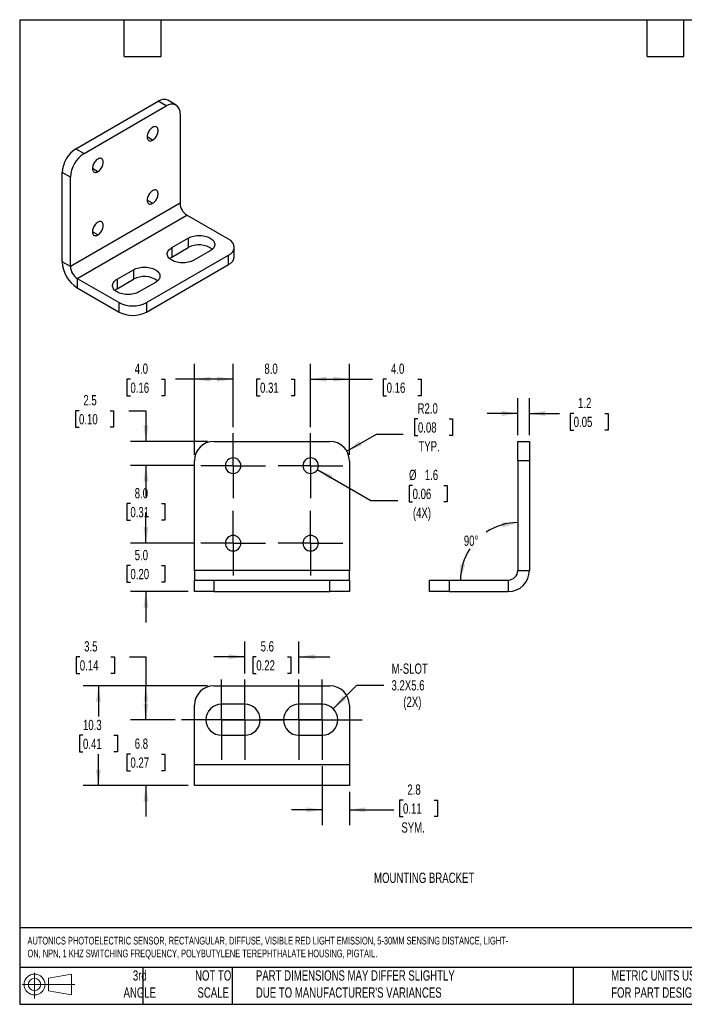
# Model space of a CAD drawing. Header units: millimetres. Extents: x 3 to 137, y 3 to 105.
# Tile 1 of 5: x 3 to 72, y 3 to 105. Entities that reach past the tile are written whole.
import ezdxf

# ---------------------------------------------------------------- set-up
doc = ezdxf.new("R2010")
doc.units = ezdxf.units.MM
doc.header["$LTSCALE"] = 0.5
doc.linetypes.add('CENTERX2', pattern=[20.32, 12.7, -2.54, 2.54, -2.54])
doc.layers.add('CENTER', color=40, linetype='CENTERX2')
doc.layers.add('DIMENSIONS', color=140, linetype='Continuous', lineweight=25)
doc.layers.add('TEXT', color=140, linetype='Continuous', lineweight=25)
doc.styles.add('SLDTEXTSTYLE0', font='TXT', dxfattribs={"width": 0.7})
doc.dimstyles.new('SLDDIMSTYLE0', dxfattribs={"dimtxt": 1.079004, "dimasz": 1.651, "dimexe": 0, "dimexo": 0.0625, "dimgap": 0.269751, "dimtad": 0, "dimtih": 1, "dimtoh": 1, "dimrnd": 1e-09, "dimzin": 12, "dimdsep": 46, "dimtxsty": 'SLDTEXTSTYLE0', "dimsah": 1, "dimcen": 0.09, "dimadec": 0, "dimazin": 3, "dimtfac": 1, "dimtmove": 0, "dimatfit": 0, "dimfxl": 0, "dimfrac": 2, "dimtolj": 1, "dimtzin": 12, "dimarcsym": 0})
doc.dimstyles.new('SLDDIMSTYLE1', dxfattribs={"dimtxt": 1.079004, "dimasz": 1.651, "dimexe": 0, "dimexo": 0.0625, "dimgap": 0.269751, "dimtad": 0, "dimtih": 1, "dimtoh": 1, "dimrnd": 1e-09, "dimzin": 12, "dimdsep": 46, "dimtxsty": 'SLDTEXTSTYLE0', "dimsah": 1, "dimcen": 0.09, "dimadec": 0, "dimazin": 3, "dimtfac": 1, "dimtofl": 0, "dimtmove": 0, "dimatfit": 3, "dimfxl": 0, "dimfrac": 2, "dimtolj": 1, "dimtzin": 12, "dimarcsym": 0})
doc.dimstyles.new('SLDDIMSTYLE2', dxfattribs={"dimtxt": 1.079004, "dimasz": 1.651, "dimexe": 0, "dimexo": 0.0625, "dimgap": 0.269751, "dimtad": 0, "dimtih": 1, "dimtoh": 1, "dimrnd": 1e-09, "dimzin": 4, "dimdsep": 46, "dimtxsty": 'SLDTEXTSTYLE0', "dimsah": 1, "dimcen": 0.09, "dimadec": 0, "dimazin": 1, "dimtfac": 1, "dimtofl": 0, "dimtmove": 0, "dimatfit": 3, "dimfxl": 0, "dimfrac": 2, "dimtolj": 1, "dimtzin": 12, "dimarcsym": 0})
doc.dimstyles.new('SLDDIMSTYLE3', dxfattribs={"dimtxt": 1.079004, "dimasz": 1.651, "dimexe": 0, "dimexo": 0.0625, "dimgap": 0.269751, "dimtad": 0, "dimtih": 1, "dimtoh": 1, "dimrnd": 1e-09, "dimzin": 12, "dimdsep": 46, "dimtxsty": 'SLDTEXTSTYLE0', "dimsah": 1, "dimcen": 0, "dimadec": 0, "dimazin": 3, "dimtfac": 1, "dimtofl": 0, "dimtmove": 0, "dimatfit": 3, "dimfxl": 0, "dimfrac": 2, "dimtolj": 1, "dimtzin": 12, "dimarcsym": 0})
doc.dimstyles.new('SLDDIMSTYLE4', dxfattribs={"dimtxt": 1.079004, "dimasz": 1.651, "dimexe": 0, "dimexo": 0.0625, "dimgap": 0.269751, "dimtad": 0, "dimtih": 1, "dimtoh": 1, "dimrnd": 1e-09, "dimzin": 4, "dimdsep": 46, "dimtxsty": 'SLDTEXTSTYLE0', "dimsah": 1, "dimcen": 0.09, "dimadec": 0, "dimazin": 1, "dimtfac": 1, "dimtmove": 0, "dimatfit": 0, "dimfxl": 0, "dimfrac": 2, "dimtolj": 1, "dimtzin": 12, "dimarcsym": 0})
doc.dimstyles.new('SLDDIMSTYLE6', dxfattribs={"dimtxt": 1.079004, "dimasz": 1.651, "dimexe": 0, "dimexo": 0.0625, "dimgap": 0.269751, "dimtad": 0, "dimtih": 1, "dimtoh": 1, "dimrnd": 1e-09, "dimzin": 12, "dimdsep": 46, "dimtxsty": 'SLDTEXTSTYLE0', "dimsah": 1, "dimcen": 0, "dimadec": 0, "dimazin": 3, "dimtfac": 1, "dimtofl": 0, "dimtmove": 0, "dimatfit": 3, "dimfxl": 0, "dimfrac": 2, "dimtolj": 1, "dimtzin": 12, "dimarcsym": 0})
doc.dimstyles.new('SLDDIMSTYLE8', dxfattribs={"dimtxt": 1.079004, "dimasz": 1.651, "dimexe": 0, "dimexo": 0.0625, "dimgap": 0.269751, "dimtad": 0, "dimtih": 1, "dimtoh": 1, "dimrnd": 1e-09, "dimzin": 4, "dimdsep": 46, "dimtxsty": 'SLDTEXTSTYLE0', "dimsah": 1, "dimcen": 0, "dimadec": 0, "dimazin": 1, "dimtfac": 1, "dimtofl": 0, "dimtmove": 0, "dimatfit": 3, "dimfxl": 0, "dimfrac": 2, "dimtolj": 1, "dimtzin": 12, "dimarcsym": 0})
doc.dimstyles.new('SLDDIMSTYLE9', dxfattribs={"dimtxt": 1.079004, "dimasz": 1.651, "dimexe": 0, "dimexo": 0.0625, "dimgap": 0.269751, "dimtad": 0, "dimtih": 1, "dimtoh": 1, "dimdec": 4, "dimlfac": 0.5, "dimzin": 12, "dimdsep": 46, "dimtxsty": 'SLDTEXTSTYLE0', "dimsah": 1, "dimcen": 0.09, "dimadec": 0, "dimazin": 3, "dimtfac": 1, "dimtdec": 0, "dimtofl": 0, "dimtmove": 0, "dimatfit": 3, "dimfxl": 0, "dimfrac": 2, "dimtolj": 1, "dimtzin": 12, "dimarcsym": 0})

# ---------------------------------------------------------------- blocks, each defined once
blk = doc.blocks.new('Block11')
at = {"color": 7, "linetype": 'Continuous', "lineweight": 18}
for p, q in [((1.29, 2.66), (1.29, 0)), ((2.74, 2.08), (5.09, 2.52)), ((2.74, 0.8), (2.74, 2.08)), ((5.09, 2.52), (5.09, 0.37)), ((0, 1.44), (5.44, 1.44)), ((2.74, 0.8), (5.09, 0.37))]:
    blk.add_line(p, q, dxfattribs=at)
for radius in [1.08, 0.643]:
    blk.add_circle((1.29, 1.44), radius, dxfattribs=at)
blk = doc.blocks.new('Block12')
at = {"color": 7, "linetype": 'Continuous'}
blk.add_blockref('Block11', (0, 0), dxfattribs=at)
blk = doc.blocks.new('_D_14')
at = {"layer": 'DIMENSIONS'}
for p, q in [((16.21, 32.54), (16.21, 35.71)), ((19.23, 32.54), (14.62, 32.54)), ((14.61, 29), (14.24, 29)), ((14.24, 29), (14.24, 27.28)), ((17.81, 29), (18.17, 29)), ((18.17, 29), (18.17, 27.28)), ((14.24, 27.28), (14.61, 27.28)), ((18.17, 27.28), (17.81, 27.28)), ((20.57, 25.74), (14.62, 25.74)), ((16.21, 25.74), (16.21, 22.56))]:
    blk.add_line(p, q, dxfattribs=at)
for points in [[(16.21, 32.54), (16.46, 34.19), (15.95, 34.19)], [(16.21, 25.74), (15.95, 24.09), (16.46, 24.09)]]:
    blk.add_solid(points, dxfattribs=at)
at = {"layer": 'DIMENSIONS', "char_height": 1.058, "attachment_point": 1, "style": 'SLDTEXTSTYLE0'}
for s, insert in [('6.8', (15.05, 30.6)), ('0.27', (14.61, 28.65))]:
    blk.add_mtext(s, dxfattribs=dict(at, insert=insert))
blk = doc.blocks.new('_D_15')
at = {"layer": 'DIMENSIONS'}
for p, q in [((9.38, 39.03), (9.02, 39.03)), ((9.02, 39.03), (9.02, 37.32)), ((12.59, 39.03), (12.95, 39.03)), ((12.95, 39.03), (12.95, 37.32)), ((14.52, 39.03), (16.21, 39.03)), ((16.21, 39.03), (16.21, 36.04)), ((9.02, 37.32), (9.38, 37.32)), ((12.95, 37.32), (12.59, 37.32)), ((22.57, 36.04), (14.62, 36.04)), ((16.21, 32.54), (16.21, 36.04)), ((19.23, 32.54), (14.62, 32.54))]:
    blk.add_line(p, q, dxfattribs=at)
for points in [[(16.21, 36.04), (15.95, 34.39), (16.46, 34.39)], [(16.21, 32.54), (16.46, 34.19), (15.95, 34.19)]]:
    blk.add_solid(points, dxfattribs=at)
at = {"layer": 'DIMENSIONS', "char_height": 1.058, "attachment_point": 1, "style": 'SLDTEXTSTYLE0'}
for s, insert in [('3.5', (9.83, 40.64)), ('0.14', (9.38, 38.68))]:
    blk.add_mtext(s, dxfattribs=dict(at, insert=insert))
blk = doc.blocks.new('_D_16')
at = {"layer": 'DIMENSIONS'}
for p, q in [((26.41, 37.31), (26.41, 40.62)), ((32.01, 37.31), (32.01, 40.62)), ((26.41, 39.03), (23.23, 39.03)), ((27.6, 39.03), (27.24, 39.03)), ((27.24, 39.03), (27.24, 37.32)), ((30.81, 39.03), (31.17, 39.03)), ((31.17, 39.03), (31.17, 37.32)), ((32.01, 39.03), (35.18, 39.03)), ((27.24, 37.32), (27.6, 37.32)), ((31.17, 37.32), (30.81, 37.32))]:
    blk.add_line(p, q, dxfattribs=at)
for points in [[(26.41, 39.03), (24.76, 39.29), (24.76, 38.78)], [(32.01, 39.03), (33.66, 38.78), (33.66, 39.29)]]:
    blk.add_solid(points, dxfattribs=at)
at = {"layer": 'DIMENSIONS', "char_height": 1.058, "attachment_point": 1, "style": 'SLDTEXTSTYLE0'}
for s, insert in [('5.6', (28.05, 40.64)), ('0.22', (27.6, 38.68))]:
    blk.add_mtext(s, dxfattribs=dict(at, insert=insert))
blk = doc.blocks.new('_D_17')
at = {"layer": 'DIMENSIONS'}
for p, q in [((22.57, 36.04), (9.72, 36.04)), ((11.31, 36.04), (11.31, 32.88)), ((9.71, 30.93), (9.34, 30.93)), ((9.34, 30.93), (9.34, 29.21)), ((12.91, 30.93), (13.27, 30.93)), ((13.27, 30.93), (13.27, 29.21)), ((9.34, 29.21), (9.71, 29.21)), ((11.31, 25.74), (11.31, 28.97)), ((13.27, 29.21), (12.91, 29.21)), ((20.57, 25.74), (9.72, 25.74))]:
    blk.add_line(p, q, dxfattribs=at)
for points in [[(11.31, 36.04), (11.05, 34.39), (11.56, 34.39)], [(11.31, 25.74), (11.56, 27.39), (11.05, 27.39)]]:
    blk.add_solid(points, dxfattribs=at)
at = {"layer": 'DIMENSIONS', "char_height": 1.058, "attachment_point": 1, "style": 'SLDTEXTSTYLE0'}
for s, insert in [('10.3', (9.71, 32.53)), ('0.41', (9.71, 30.58))]:
    blk.add_mtext(s, dxfattribs=dict(at, insert=insert))
blk = doc.blocks.new('_D_18')
at = {"layer": 'DIMENSIONS'}
for p, q in [((35.54, 33.67), (37.99, 36.12)), ((37.99, 36.12), (40.77, 36.12))]:
    blk.add_line(p, q, dxfattribs=at)
blk.add_solid([(35.54, 33.67), (36.89, 34.66), (36.53, 35.02)], dxfattribs=at)
at = {"layer": 'DIMENSIONS', "char_height": 1.058, "attachment_point": 1, "style": 'SLDTEXTSTYLE0'}
for s, insert in [('M-SLOT', (41.57, 38.34)), ('3.2X5.6', (41.56, 36.62)), ('(2X)', (42.78, 34.91))]:
    blk.add_mtext(s, dxfattribs=dict(at, insert=insert))
blk = doc.blocks.new('_D_19')
at = {"layer": 'DIMENSIONS'}
for p, q in [((34.41, 27.76), (34.41, 21.66)), ((37.21, 25.1), (37.21, 21.66)), ((42.75, 24.25), (42.39, 24.25)), ((42.39, 24.25), (42.39, 22.54)), ((45.96, 24.25), (46.32, 24.25)), ((46.32, 24.25), (46.32, 22.54)), ((34.41, 23.24), (31.23, 23.24)), ((37.21, 23.24), (41.79, 23.24)), ((42.39, 22.54), (42.75, 22.54)), ((46.32, 22.54), (45.96, 22.54))]:
    blk.add_line(p, q, dxfattribs=at)
for points in [[(34.41, 23.24), (32.76, 23.5), (32.76, 22.99)], [(37.21, 23.24), (38.86, 22.99), (38.86, 23.5)]]:
    blk.add_solid(points, dxfattribs=at)
at = {"layer": 'DIMENSIONS', "char_height": 1.058, "attachment_point": 1, "style": 'SLDTEXTSTYLE0'}
for s, insert in [('2.8', (43.2, 25.86)), ('0.11', (42.75, 23.9)), ('SYM.', (42.58, 21.95))]:
    blk.add_mtext(s, dxfattribs=dict(at, insert=insert))
blk = doc.blocks.new('SW_CENTERMARKSYMBOL_4')
at = {"layer": 'CENTER', "color": 0}
for p, q in [((0, 2.54), (0, 4.14)), ((0, 0), (0, 2.54)), ((-2.54, 0), (-4.14, 0)), ((0, 0), (-2.54, 0)), ((0, 0), (0, -2.54)), ((0, 0), (2.54, 0)), ((2.54, 0), (4.14, 0)), ((0, -2.54), (0, -4.14))]:
    blk.add_line(p, q, dxfattribs=at)
blk = doc.blocks.new('SW_CENTERMARKSYMBOL_5')
at = {"layer": 'CENTER', "color": 0}
for p, q in [((0, 2.54), (0, 4.14)), ((0, 0), (0, 2.54)), ((-2.54, 0), (-4.14, 0)), ((0, 0), (-2.54, 0)), ((0, 0), (0, -2.54)), ((0, 0), (2.54, 0)), ((2.54, 0), (4.14, 0)), ((0, -2.54), (0, -4.14))]:
    blk.add_line(p, q, dxfattribs=at)
blk = doc.blocks.new('SW_CENTERMARKSYMBOL_6')
at = {"layer": 'CENTER', "color": 0}
for p, q in [((0, 2.54), (0, 4.14)), ((0, 0), (0, 2.54)), ((-2.54, 0), (-4.14, 0)), ((0, 0), (-2.54, 0)), ((0, 0), (0, -2.54)), ((0, 0), (2.54, 0)), ((2.54, 0), (4.14, 0)), ((0, -2.54), (0, -4.14))]:
    blk.add_line(p, q, dxfattribs=at)
blk = doc.blocks.new('SW_CENTERMARKSYMBOL_7')
at = {"layer": 'CENTER', "color": 0}
for p, q in [((0, 2.54), (0, 4.14)), ((0, 0), (0, 2.54)), ((-2.54, 0), (-4.14, 0)), ((0, 0), (-2.54, 0)), ((0, 0), (0, -2.54)), ((0, 0), (2.54, 0)), ((2.54, 0), (4.14, 0)), ((0, -2.54), (0, -4.14))]:
    blk.add_line(p, q, dxfattribs=at)
blk = doc.blocks.new('_D_20')
at = {"layer": 'DIMENSIONS'}
for p, q in [((33.9, 58.36), (39.44, 55.16)), ((43.74, 56.72), (43.38, 56.72)), ((43.38, 56.72), (43.38, 55.01)), ((46.95, 56.72), (47.31, 56.72)), ((47.31, 56.72), (47.31, 55.01)), ((39.44, 55.16), (42.22, 55.16)), ((43.38, 55.01), (43.74, 55.01)), ((47.31, 55.01), (46.95, 55.01))]:
    blk.add_line(p, q, dxfattribs=at)
blk.add_solid([(33.9, 58.36), (35.2, 57.31), (35.46, 57.75)], dxfattribs=at)
at = {"layer": 'DIMENSIONS', "char_height": 1.058, "attachment_point": 1, "style": 'SLDTEXTSTYLE0'}
for s, insert in [('%%c', (43.37, 58.33)), ('1.6', (45, 58.33)), ('0.06', (43.74, 56.37)), ('(4X)', (43.77, 54.42))]:
    blk.add_mtext(s, dxfattribs=dict(at, insert=insert))
blk = doc.blocks.new('_D_21')
at = {"layer": 'DIMENSIONS'}
for p, q in [((44.29, 63.59), (43.93, 63.59)), ((43.93, 63.59), (43.93, 61.87)), ((47.5, 63.59), (47.86, 63.59)), ((47.86, 63.59), (47.86, 61.87)), ((36.94, 60.26), (40, 62.02)), ((40, 62.02), (42.77, 62.02)), ((43.93, 61.87), (44.29, 61.87)), ((47.86, 61.87), (47.5, 61.87))]:
    blk.add_line(p, q, dxfattribs=at)
blk.add_solid([(36.94, 60.26), (38.5, 60.86), (38.24, 61.3)], dxfattribs=at)
at = {"layer": 'DIMENSIONS', "char_height": 1.058, "attachment_point": 1, "style": 'SLDTEXTSTYLE0'}
for s, insert in [('R2.0', (44.25, 65.19)), ('0.08', (44.29, 63.23)), ('TYP.', (44.34, 61.28))]:
    blk.add_mtext(s, dxfattribs=dict(at, insert=insert))
blk = doc.blocks.new('_D_22')
at = {"layer": 'DIMENSIONS'}
for p, q in [((33.21, 62.73), (33.21, 69.27)), ((37.21, 59.89), (37.21, 69.27)), ((33.21, 67.68), (37.21, 67.68)), ((37.21, 67.68), (39.6, 67.68)), ((41.06, 67.68), (40.7, 67.68)), ((40.7, 67.68), (40.7, 65.97)), ((44.27, 67.68), (44.63, 67.68)), ((44.63, 67.68), (44.63, 65.97)), ((40.7, 65.97), (41.06, 65.97)), ((44.63, 65.97), (44.27, 65.97))]:
    blk.add_line(p, q, dxfattribs=at)
for points in [[(33.21, 67.68), (34.86, 67.43), (34.86, 67.94)], [(37.21, 67.68), (35.56, 67.94), (35.56, 67.43)]]:
    blk.add_solid(points, dxfattribs=at)
at = {"layer": 'DIMENSIONS', "char_height": 1.058, "attachment_point": 1, "style": 'SLDTEXTSTYLE0'}
for s, insert in [('4.0', (41.51, 69.29)), ('0.16', (41.06, 67.33))]:
    blk.add_mtext(s, dxfattribs=dict(at, insert=insert))
blk = doc.blocks.new('_D_23')
at = {"layer": 'DIMENSIONS'}
for p, q in [((25.21, 62.73), (25.21, 69.27)), ((33.21, 62.73), (33.21, 69.27)), ((25.21, 67.68), (22.03, 67.68)), ((27.99, 67.68), (27.63, 67.68)), ((27.63, 67.68), (27.63, 65.97)), ((31.2, 67.68), (31.56, 67.68)), ((31.56, 67.68), (31.56, 65.97)), ((33.21, 67.68), (36.38, 67.68)), ((27.63, 65.97), (27.99, 65.97)), ((31.56, 65.97), (31.2, 65.97))]:
    blk.add_line(p, q, dxfattribs=at)
for points in [[(25.21, 67.68), (23.56, 67.94), (23.56, 67.43)], [(33.21, 67.68), (34.86, 67.43), (34.86, 67.94)]]:
    blk.add_solid(points, dxfattribs=at)
at = {"layer": 'DIMENSIONS', "char_height": 1.058, "attachment_point": 1, "style": 'SLDTEXTSTYLE0'}
for s, insert in [('8.0', (28.44, 69.29)), ('0.31', (27.99, 67.33))]:
    blk.add_mtext(s, dxfattribs=dict(at, insert=insert))
blk = doc.blocks.new('_D_24')
at = {"layer": 'DIMENSIONS'}
for p, q in [((21.21, 59.89), (21.21, 69.27)), ((25.21, 62.73), (25.21, 69.27)), ((14.61, 67.68), (14.24, 67.68)), ((14.24, 67.68), (14.24, 65.97)), ((17.81, 67.68), (18.17, 67.68)), ((18.17, 67.68), (18.17, 65.97)), ((21.21, 67.68), (19.27, 67.68)), ((25.21, 67.68), (21.21, 67.68)), ((14.24, 65.97), (14.61, 65.97)), ((18.17, 65.97), (17.81, 65.97))]:
    blk.add_line(p, q, dxfattribs=at)
for points in [[(21.21, 67.68), (22.86, 67.43), (22.86, 67.94)], [(25.21, 67.68), (23.56, 67.94), (23.56, 67.43)]]:
    blk.add_solid(points, dxfattribs=at)
at = {"layer": 'DIMENSIONS', "char_height": 1.058, "attachment_point": 1, "style": 'SLDTEXTSTYLE0'}
for s, insert in [('4.0', (15.05, 69.29)), ('0.16', (14.61, 67.33))]:
    blk.add_mtext(s, dxfattribs=dict(at, insert=insert))
blk = doc.blocks.new('_D_25')
at = {"layer": 'DIMENSIONS'}
for p, q in [((9.3, 64.43), (8.94, 64.43)), ((8.94, 64.43), (8.94, 62.72)), ((12.51, 64.43), (12.87, 64.43)), ((12.87, 64.43), (12.87, 62.72)), ((14.44, 64.43), (16.21, 64.43)), ((16.21, 64.43), (16.21, 61.26)), ((8.94, 62.72), (9.3, 62.72)), ((12.87, 62.72), (12.51, 62.72)), ((22.57, 61.26), (14.62, 61.26)), ((21.23, 58.76), (14.62, 58.76)), ((16.21, 58.76), (16.21, 55.58))]:
    blk.add_line(p, q, dxfattribs=at)
for points in [[(16.21, 61.26), (16.46, 62.91), (15.95, 62.91)], [(16.21, 58.76), (15.95, 57.1), (16.46, 57.1)]]:
    blk.add_solid(points, dxfattribs=at)
at = {"layer": 'DIMENSIONS', "char_height": 1.058, "attachment_point": 1, "style": 'SLDTEXTSTYLE0'}
for s, insert in [('2.5', (9.75, 66.04)), ('0.10', (9.3, 64.08))]:
    blk.add_mtext(s, dxfattribs=dict(at, insert=insert))
blk = doc.blocks.new('_D_26')
at = {"layer": 'DIMENSIONS'}
for p, q in [((21.23, 58.76), (14.62, 58.76)), ((16.21, 58.76), (16.21, 56.79)), ((14.61, 54.84), (14.24, 54.84)), ((14.24, 54.84), (14.24, 53.12)), ((17.81, 54.84), (18.17, 54.84)), ((18.17, 54.84), (18.17, 53.12)), ((14.24, 53.12), (14.61, 53.12)), ((16.21, 50.76), (16.21, 52.88)), ((18.17, 53.12), (17.81, 53.12)), ((21.23, 50.76), (14.62, 50.76))]:
    blk.add_line(p, q, dxfattribs=at)
for points in [[(16.21, 58.76), (15.95, 57.1), (16.46, 57.1)], [(16.21, 50.76), (16.46, 52.41), (15.95, 52.41)]]:
    blk.add_solid(points, dxfattribs=at)
at = {"layer": 'DIMENSIONS', "char_height": 1.058, "attachment_point": 1, "style": 'SLDTEXTSTYLE0'}
for s, insert in [('8.0', (15.05, 56.44)), ('0.31', (14.61, 54.49))]:
    blk.add_mtext(s, dxfattribs=dict(at, insert=insert))
blk = doc.blocks.new('_D_27')
at = {"layer": 'DIMENSIONS'}
for p, q in [((16.21, 50.76), (16.21, 53.93)), ((21.23, 50.76), (14.62, 50.76)), ((14.61, 48.45), (14.24, 48.45)), ((14.24, 48.45), (14.24, 46.74)), ((17.81, 48.45), (18.17, 48.45)), ((18.17, 48.45), (18.17, 46.74)), ((14.24, 46.74), (14.61, 46.74)), ((20.57, 45.76), (14.62, 45.76)), ((16.21, 45.76), (16.21, 42.58)), ((18.17, 46.74), (17.81, 46.74))]:
    blk.add_line(p, q, dxfattribs=at)
for points in [[(16.21, 50.76), (16.46, 52.41), (15.95, 52.41)], [(16.21, 45.76), (15.95, 44.1), (16.46, 44.1)]]:
    blk.add_solid(points, dxfattribs=at)
at = {"layer": 'DIMENSIONS', "char_height": 1.058, "attachment_point": 1, "style": 'SLDTEXTSTYLE0'}
for s, insert in [('5.0', (15.05, 50.06)), ('0.20', (14.61, 48.1))]:
    blk.add_mtext(s, dxfattribs=dict(at, insert=insert))
blk = doc.blocks.new('SW_CENTERMARKSYMBOL_8')
at = {"layer": 'CENTER', "color": 0}
for p, q in [((0, 2.54), (0, 3.34)), ((0, 0), (0, 2.54)), ((-2.54, 0), (-3.34, 0)), ((0, 0), (-2.54, 0)), ((0, 0), (0, -2.54)), ((0, 0), (2.54, 0)), ((2.54, 0), (3.34, 0)), ((0, -2.54), (0, -3.34))]:
    blk.add_line(p, q, dxfattribs=at)
blk = doc.blocks.new('SW_CENTERMARKSYMBOL_9')
at = {"layer": 'CENTER', "color": 0}
for p, q in [((0, 2.54), (0, 3.34)), ((0, 0), (0, 2.54)), ((-2.54, 0), (-3.34, 0)), ((0, 0), (-2.54, 0)), ((0, 0), (0, -2.54)), ((0, 0), (2.54, 0)), ((2.54, 0), (3.34, 0)), ((0, -2.54), (0, -3.34))]:
    blk.add_line(p, q, dxfattribs=at)
blk = doc.blocks.new('SW_CENTERMARKSYMBOL_10')
at = {"layer": 'CENTER', "color": 0}
for p, q in [((0, 2.54), (0, 3.34)), ((0, 0), (0, 2.54)), ((-2.54, 0), (-3.34, 0)), ((0, 0), (-2.54, 0)), ((0, 0), (0, -2.54)), ((0, 0), (2.54, 0)), ((2.54, 0), (3.34, 0)), ((0, -2.54), (0, -3.34))]:
    blk.add_line(p, q, dxfattribs=at)
blk = doc.blocks.new('SW_CENTERMARKSYMBOL_11')
at = {"layer": 'CENTER', "color": 0}
for p, q in [((0, 2.54), (0, 3.34)), ((0, 0), (0, 2.54)), ((-2.54, 0), (-3.34, 0)), ((0, 0), (-2.54, 0)), ((0, 0), (0, -2.54)), ((0, 0), (2.54, 0)), ((2.54, 0), (3.34, 0)), ((0, -2.54), (0, -3.34))]:
    blk.add_line(p, q, dxfattribs=at)
blk = doc.blocks.new('_D_28')
at = {"layer": 'DIMENSIONS'}
for p, q in [((54.6, 61.89), (54.6, 65.73)), ((55.8, 61.89), (55.8, 65.73)), ((54.6, 64.15), (51.43, 64.15)), ((55.8, 64.15), (58.91, 64.15)), ((60.37, 64.15), (60.01, 64.15)), ((60.01, 64.15), (60.01, 62.43)), ((63.58, 64.15), (63.94, 64.15)), ((63.94, 64.15), (63.94, 62.43)), ((60.01, 62.43), (60.37, 62.43)), ((63.94, 62.43), (63.58, 62.43))]:
    blk.add_line(p, q, dxfattribs=at)
for points in [[(54.6, 64.15), (52.95, 64.4), (52.95, 63.89)], [(55.8, 64.15), (57.45, 63.89), (57.45, 64.4)]]:
    blk.add_solid(points, dxfattribs=at)
at = {"layer": 'DIMENSIONS', "char_height": 1.058, "attachment_point": 1, "style": 'SLDTEXTSTYLE0'}
for s, insert in [('1.2', (60.82, 65.75)), ('0.05', (60.37, 63.8))]:
    blk.add_mtext(s, dxfattribs=dict(at, insert=insert))
blk = doc.blocks.new('_D_29')
at = {"layer": 'DIMENSIONS'}
for start, end in [(90, 123.5133), (147.0541, 180)]:
    blk.add_arc((54.6, 46.96), 5.92, start, end, dxfattribs=at)
for points in [[(54.6, 52.87), (52.93, 52.9), (53, 52.39)], [(48.69, 46.96), (49.16, 48.56), (48.66, 48.63)]]:
    blk.add_solid(points, dxfattribs=at)
at = {"layer": 'DIMENSIONS', "insert": (49.03, 51.54), "char_height": 1.058, "attachment_point": 1, "style": 'SLDTEXTSTYLE0'}
blk.add_mtext('90°', dxfattribs=at)

msp = doc.modelspace()

# ---------------------------------------------------------------- linework, layer by layer
for p, q in [((8.98095, 91.46067), (17.46623, 96.35912)), ((9.82947, 90.97083), (18.31476, 95.86928)), ((18.31476, 95.86928), (17.46623, 96.35912)), ((19.31468, 95.96829), (18.46615, 96.45814)), ((19.72897, 95.0526), (19.72897, 85.82569)), ((16.90054, 92.35829), (16.33486, 92.68485)), ((8.98095, 91.46067), (9.82947, 90.97083)), ((11.24369, 89.09265), (10.678, 89.41922)), ((8.41526, 88.52134), (7.56673, 89.01118)), ((7.56673, 79.78427), (7.56673, 89.01118)), ((8.41526, 79.29443), (8.41526, 88.52134)), ((19.72897, 85.82569), (8.41526, 79.29443)), ((16.90054, 85.82596), (16.33486, 86.15252)), ((9.12237, 78.06968), (20.43608, 84.60095)), ((24.74943, 82.1109), (20.43608, 84.60095)), ((11.24369, 82.56033), (10.678, 82.88689)), ((18.88044, 81.25367), (20.5775, 82.23336)), ((20.5775, 82.23336), (20.5775, 81.25352)), ((25.33521, 80.31465), (25.33521, 81.2945)), ((16.26415, 75.57964), (24.74943, 80.47809)), ((18.88044, 81.25367), (18.88044, 80.27383)), ((18.88044, 80.27383), (20.5775, 81.25352)), ((22.84024, 80.92711), (21.14318, 79.94742)), ((24.74943, 79.49824), (24.74943, 80.47809)), ((8.41526, 79.29443), (7.56673, 79.78427)), ((16.26415, 74.59979), (24.74943, 79.49824)), ((13.22359, 77.98804), (14.92064, 78.96773)), ((14.92064, 78.96773), (14.92064, 77.98788)), ((9.12237, 78.06968), (13.43572, 75.57964)), ((9.12237, 78.06968), (9.12237, 77.08983)), ((13.22359, 77.98804), (13.22359, 77.00819)), ((13.22359, 77.00819), (14.92064, 77.98788)), ((17.18339, 77.66148), (15.48633, 76.68179)), ((9.12237, 77.08983), (13.43572, 74.59979)), ((13.43572, 74.59979), (13.43572, 75.57964)), ((16.26415, 75.57964), (16.26415, 74.59979)), ((23.20893, 61.2551), (35.20893, 61.2551)), ((54.60084, 61.2551), (55.80084, 61.2551)), ((54.60084, 59.2551), (54.60084, 61.2551)), ((55.80084, 61.2551), (55.80084, 59.2551)), ((21.20893, 47.9551), (21.20893, 59.2551)), ((37.20893, 59.2551), (37.20893, 47.9551)), ((54.60084, 59.2551), (54.60084, 47.9551)), ((55.80084, 59.2551), (54.60084, 59.2551)), ((55.80084, 59.2551), (55.80084, 47.9551)), ((21.20893, 47.9551), (21.20893, 46.9551)), ((37.20893, 47.9551), (21.20893, 47.9551)), ((37.20893, 46.9551), (37.20893, 47.9551)), ((54.60084, 47.9551), (55.80084, 47.9551)), ((21.20893, 45.7551), (21.20893, 46.9551)), ((21.20893, 46.9551), (23.20893, 46.9551)), ((23.20893, 46.9551), (23.20893, 45.7551)), ((23.20893, 46.9551), (35.20893, 46.9551)), ((35.20893, 45.7551), (35.20893, 46.9551)), ((35.20893, 46.9551), (37.20893, 46.9551)), ((37.20893, 46.9551), (37.20893, 45.7551)), ((45.50084, 45.7551), (45.50084, 46.9551)), ((45.50084, 46.9551), (47.50084, 46.9551)), ((47.50084, 46.9551), (47.50084, 45.7551)), ((47.50084, 46.9551), (53.60084, 46.9551)), ((53.60084, 46.9551), (53.60084, 45.7551)), ((23.20893, 45.7551), (21.20893, 45.7551)), ((23.20893, 45.7551), (35.20893, 45.7551)), ((37.20893, 45.7551), (35.20893, 45.7551)), ((47.50084, 45.7551), (45.50084, 45.7551)), ((47.50084, 45.7551), (53.60084, 45.7551)), ((23.20893, 36.03727), (35.20893, 36.03727)), ((21.20893, 27.93727), (21.20893, 34.03727)), ((26.40893, 34.13727), (24.00893, 34.13727)), ((34.40893, 34.13727), (32.00893, 34.13727)), ((37.20893, 34.03727), (37.20893, 27.93727)), ((24.00893, 30.93727), (26.40893, 30.93727)), ((32.00893, 30.93727), (34.40893, 30.93727)), ((21.20893, 25.73727), (21.20893, 27.93727)), ((21.20893, 27.93727), (37.20893, 27.93727)), ((37.20893, 27.93727), (37.20893, 25.73727)), ((37.20893, 25.73727), (21.20893, 25.73727))]:
    msp.add_line(p, q)
at = {"flags": 128}
for points in [[(16.90054, 93.66475), (16.81623, 93.60878), (16.7338, 93.53947), (16.6551, 93.45837), (16.58188, 93.36728), (16.51578, 93.26825), (16.45827, 93.16348), (16.41064, 93.05532), (16.37396, 92.94618), (16.34904, 92.8385), (16.33644, 92.73468), (16.33644, 92.63705), (16.34904, 92.54778), (16.37396, 92.46888), (16.41064, 92.40209), (16.45827, 92.34892), (16.51578, 92.31054), (16.58188, 92.28783), (16.6551, 92.28128), (16.7338, 92.29105), (16.81623, 92.31691), (16.90054, 92.35829)], [(16.90054, 92.35829), (16.98485, 92.41425), (17.06728, 92.48356), (17.14598, 92.56467), (17.2192, 92.65575), (17.28531, 92.75478), (17.34281, 92.85955), (17.39044, 92.96771), (17.42712, 93.07685), (17.45205, 93.18454), (17.46465, 93.28835), (17.46465, 93.38598), (17.45205, 93.47525), (17.42712, 93.55416), (17.39044, 93.62095), (17.34281, 93.67412), (17.28531, 93.71249), (17.2192, 93.7352), (17.14598, 93.74175), (17.06728, 93.73199), (16.98485, 93.70613), (16.90054, 93.66475)], [(11.24369, 89.09265), (11.328, 89.14862), (11.41043, 89.21793), (11.48913, 89.29903), (11.56235, 89.39012), (11.62845, 89.48915), (11.68596, 89.59392), (11.73359, 89.70208), (11.77027, 89.81122), (11.79519, 89.9189), (11.80779, 90.02272), (11.80779, 90.12035), (11.79519, 90.20962), (11.77027, 90.28853), (11.73359, 90.35531), (11.68596, 90.40849), (11.62845, 90.44686), (11.56235, 90.46957), (11.48913, 90.47612), (11.41043, 90.46635), (11.328, 90.44049), (11.24369, 90.39912)], [(11.24369, 90.39912), (11.15938, 90.34315), (11.07695, 90.27384), (10.99825, 90.19274), (10.92503, 90.10165), (10.85892, 90.00262), (10.80142, 89.89785), (10.75379, 89.78969), (10.71711, 89.68055), (10.69219, 89.57287), (10.67958, 89.46905), (10.67958, 89.37142), (10.69219, 89.28215), (10.71711, 89.20324), (10.75379, 89.13646), (10.80142, 89.08328), (10.85892, 89.04491), (10.92503, 89.0222), (10.99825, 89.01565), (11.07695, 89.02542), (11.15938, 89.05128), (11.24369, 89.09265)], [(16.90054, 87.13242), (16.81623, 87.07646), (16.7338, 87.00715), (16.6551, 86.92604), (16.58188, 86.83496), (16.51578, 86.73593), (16.45827, 86.63116), (16.41064, 86.523), (16.37396, 86.41385), (16.34904, 86.30617), (16.33644, 86.20236), (16.33644, 86.10472), (16.34904, 86.01546), (16.37396, 85.93655), (16.41064, 85.86976), (16.45827, 85.81659), (16.51578, 85.77822), (16.58188, 85.75551), (16.6551, 85.74896), (16.7338, 85.75872), (16.81623, 85.78458), (16.90054, 85.82596)], [(16.90054, 85.82596), (16.98485, 85.88193), (17.06728, 85.95124), (17.14598, 86.03234), (17.2192, 86.12342), (17.28531, 86.22246), (17.34281, 86.32722), (17.39044, 86.43539), (17.42712, 86.54453), (17.45205, 86.65221), (17.46465, 86.75603), (17.46465, 86.85366), (17.45205, 86.94292), (17.42712, 87.02183), (17.39044, 87.08862), (17.34281, 87.14179), (17.28531, 87.18016), (17.2192, 87.20288), (17.14598, 87.20942), (17.06728, 87.19966), (16.98485, 87.1738), (16.90054, 87.13242)], [(11.24369, 83.86679), (11.15938, 83.81082), (11.07695, 83.74151), (10.99825, 83.66041), (10.92503, 83.56933), (10.85892, 83.47029), (10.80142, 83.36553), (10.75379, 83.25736), (10.71711, 83.14822), (10.69219, 83.04054), (10.67958, 82.93672), (10.67958, 82.83909), (10.69219, 82.74983), (10.71711, 82.67092), (10.75379, 82.60413), (10.80142, 82.55096), (10.85892, 82.51259), (10.92503, 82.48987), (10.99825, 82.48333), (11.07695, 82.49309), (11.15938, 82.51895), (11.24369, 82.56033)], [(11.24369, 82.56033), (11.328, 82.61629), (11.41043, 82.6856), (11.48913, 82.76671), (11.56235, 82.85779), (11.62845, 82.95682), (11.68596, 83.06159), (11.73359, 83.16975), (11.77027, 83.2789), (11.79519, 83.38658), (11.80779, 83.49039), (11.80779, 83.58802), (11.79519, 83.67729), (11.77027, 83.7562), (11.73359, 83.82299), (11.68596, 83.87616), (11.62845, 83.91453), (11.56235, 83.93724), (11.48913, 83.94379), (11.41043, 83.93403), (11.328, 83.90817), (11.24369, 83.86679)], [(20.5775, 82.23336), (20.70196, 82.29806), (20.83745, 82.35488), (20.98248, 82.40323), (21.13548, 82.44255), (21.29476, 82.47243), (21.45857, 82.49253), (21.62513, 82.50263), (21.79261, 82.50263), (21.95916, 82.49253), (22.12298, 82.47243), (22.28226, 82.44255), (22.43525, 82.40323), (22.58029, 82.35488), (22.71578, 82.29806), (22.84024, 82.23336), (22.9523, 82.16152), (23.05074, 82.0833), (23.13448, 81.99957), (23.2026, 81.91125), (23.25435, 81.8193), (23.28917, 81.72473), (23.30668, 81.62858), (23.30668, 81.5319), (23.28917, 81.43575), (23.25435, 81.34118), (23.2026, 81.24923), (23.13448, 81.16091), (23.05074, 81.07718), (22.9523, 80.99896), (22.84024, 80.92711)], [(21.14318, 79.94742), (21.01873, 79.88273), (20.88324, 79.8259), (20.7382, 79.77756), (20.5852, 79.73824), (20.42592, 79.70836), (20.26211, 79.68826), (20.09555, 79.67815), (19.92808, 79.67815), (19.76152, 79.68826), (19.5977, 79.70836), (19.43842, 79.73824), (19.28543, 79.77756), (19.14039, 79.8259), (19.0049, 79.88273), (18.88044, 79.94742), (18.76838, 80.01927), (18.66994, 80.09749), (18.5862, 80.18122), (18.51808, 80.26954), (18.46633, 80.36149), (18.43151, 80.45606), (18.41401, 80.55221), (18.41401, 80.64889), (18.43151, 80.74504), (18.46633, 80.83961), (18.51808, 80.93156), (18.5862, 81.01988), (18.66994, 81.10361), (18.76838, 81.18183), (18.88044, 81.25367)], [(14.92064, 78.96773), (15.0451, 79.03242), (15.18059, 79.08925), (15.32563, 79.13759), (15.47863, 79.17692), (15.6379, 79.20679), (15.80172, 79.22689), (15.96828, 79.237), (16.13575, 79.237), (16.30231, 79.22689), (16.46613, 79.20679), (16.6254, 79.17692), (16.7784, 79.13759), (16.92344, 79.08925), (17.05893, 79.03242), (17.18339, 78.96773), (17.29545, 78.89588), (17.39389, 78.81767), (17.47763, 78.73394), (17.54574, 78.64562), (17.5975, 78.55367), (17.63232, 78.4591), (17.64982, 78.36295), (17.64982, 78.26627), (17.63232, 78.17011), (17.5975, 78.07554), (17.54574, 77.9836), (17.47763, 77.89527), (17.39389, 77.81154), (17.29545, 77.73333), (17.18339, 77.66148)], [(15.48633, 76.68179), (15.36187, 76.6171), (15.22638, 76.56027), (15.08134, 76.51193), (14.92835, 76.4726), (14.76907, 76.44273), (14.60525, 76.42263), (14.4387, 76.41252), (14.27122, 76.41252), (14.10466, 76.42263), (13.94085, 76.44273), (13.78157, 76.4726), (13.62857, 76.51193), (13.48354, 76.56027), (13.34805, 76.6171), (13.22359, 76.68179), (13.11152, 76.75364), (13.01309, 76.83185), (12.92935, 76.91558), (12.86123, 77.00391), (12.80948, 77.09586), (12.77466, 77.19042), (12.75715, 77.28658), (12.75715, 77.38326), (12.77466, 77.47941), (12.80948, 77.57398), (12.86123, 77.66593), (12.92935, 77.75425), (13.01309, 77.83798), (13.11152, 77.91619), (13.22359, 77.98804)]]:
    msp.add_lwpolyline(points, dxfattribs=at)
for centre, radius, start, end in [((18.05037, 95.55853), 0.99104, 65.1946579, 126.1158005), ((18.86468, 95.18876), 0.87494, 351.0475774, 128.9416708), ((10.63075, 88.87517), 3.06704, 122.5418122, 177.4581877), ((11.47928, 88.38532), 3.06704, 122.541862, 177.4581379), ((21.26419, 85.89555), 1.5368, 182.6054785, 237.3945217), ((21.69352, 79.22296), 2.31703, 53.6994723, 118.7938215), ((24.4353, 81.2945), 0.87476, 291.0452497, 68.9547503), ((19.48588, 79.20238), 1.23067, 119.4695454, 132.4382347), ((24.33523, 80.41379), 1.00489, 294.3421384, 354.3377206), ((10.93715, 79.93389), 3.37374, 182.5418123, 237.4581878), ((9.95048, 79.36429), 1.5368, 182.6054785, 237.3945217), ((16.03666, 75.95733), 2.31703, 53.6994723, 118.7938215), ((13.82903, 75.93675), 1.23067, 119.4695454, 132.4382347), ((14.84993, 78.30165), 3.06747, 242.5460282, 297.4539718), ((14.84993, 77.32181), 3.06747, 242.5460282, 297.4539718), ((23.20893, 59.2551), 2, 90, 180), ((35.20893, 59.2551), 2, 0, 90), ((25.20893, 58.7551), 0.8, 90, 270), ((25.20893, 58.7551), 0.8, 270, 90), ((33.20893, 58.7551), 0.8, 90, 270), ((33.20893, 58.7551), 0.8, 270, 90), ((25.20893, 50.7551), 0.8, 90, 270), ((25.20893, 50.7551), 0.8, 270, 90), ((33.20893, 50.7551), 0.8, 90, 270), ((33.20893, 50.7551), 0.8, 270, 90), ((53.60084, 47.9551), 2.2, 270, 0), ((53.60084, 47.9551), 1, 270, 0), ((23.20893, 34.03727), 2, 90, 180), ((35.20893, 34.03727), 2, 0, 90), ((24.00893, 32.53727), 1.6, 90, 270), ((26.40893, 32.53727), 1.6, 270, 90), ((32.00893, 32.53727), 1.6, 90, 270), ((34.40893, 32.53727), 1.6, 270, 90)]:
    msp.add_arc(centre, radius, start, end)
at = {"layer": 'TEXT'}
for p, q in [((3.175, 104.775), (136.525, 104.775)), ((3.175, 104.775), (3.175, 3.175)), ((13.97, 100.965), (13.97, 104.775)), ((17.78, 100.965), (17.78, 104.775)), ((67.945, 100.965), (67.945, 104.775)), ((71.755, 100.965), (71.755, 104.775)), ((13.97, 100.965), (17.78, 100.965)), ((67.945, 100.965), (71.755, 100.965)), ((136.525, 11.06305), (3.175, 11.06305)), ((136.525, 6.985), (3.175, 6.985)), ((15.875, 6.985), (15.875, 3.175)), ((25.10581, 6.985), (25.10581, 3.175)), ((60.32324, 6.985), (60.32324, 3.175)), ((3.175, 3.175), (136.525, 3.175))]:
    msp.add_line(p, q, dxfattribs=at)

# ---------------------------------------------------------------- block references
at = {"layer": 'CENTER'}
for name, p in [('SW_CENTERMARKSYMBOL_8', (25.20893, 58.7551)), ('SW_CENTERMARKSYMBOL_9', (33.20893, 58.7551)), ('SW_CENTERMARKSYMBOL_11', (25.20893, 50.7551)), ('SW_CENTERMARKSYMBOL_10', (33.20893, 50.7551)), ('SW_CENTERMARKSYMBOL_4', (24.00893, 32.53727)), ('SW_CENTERMARKSYMBOL_5', (26.40893, 32.53727)), ('SW_CENTERMARKSYMBOL_6', (32.00893, 32.53727)), ('SW_CENTERMARKSYMBOL_7', (34.40893, 32.53727))]:
    msp.add_blockref(name, p, dxfattribs=at)
at = {"layer": 'TEXT'}
msp.add_blockref('Block12', (3.41897, 3.77693), dxfattribs=at)

# ---------------------------------------------------------------- texts
at = {"layer": 'DIMENSIONS', "insert": (44.93133, 16.75634), "char_height": 1.0583333, "attachment_point": 2, "style": 'SLDTEXTSTYLE0'}
msp.add_mtext('MOUNTING BRACKET', dxfattribs=at)
at = {"layer": 'TEXT', "style": 'SLDTEXTSTYLE0'}
for s, insert, char_height, attachment_point in [('AUTONICS PHOTOELECTRIC SENSOR, RECTANGULAR, DIFFUSE, VISIBLE RED LIGHT EMISSION, 5-30MM SENSING DISTANCE, LIGHT-^JON, NPN, 1 KHZ SWITCHING FREQUENCY, POLYBUTYLENE TEREPHTHALATE HOUSING, PIGTAIL.', (3.98287, 10.14128), 0.79375, 1), ('3rd^JANGLE', (15.57432, 6.682), 1.058333, 2), ('NOT TO^JSCALE', (23.15177, 6.682), 1.0583333, 2), ("PART DIMENSIONS MAY DIFFER SLIGHTLY ^JDUE TO MANUFACTURER'S VARIANCES", (27.55964, 6.682), 1.0583333, 1), ('METRIC UNITS USED ^JFOR PART DESIGN', (64.23919, 6.682), 1.0583333, 1)]:
    msp.add_mtext(s, dxfattribs=dict(at, insert=insert, char_height=char_height, attachment_point=attachment_point))

# ---------------------------------------------------------------- dimensions: what is measured, and where the dimension line sits
at = {"layer": 'DIMENSIONS'}
for base, p1, p2, dimstyle, picture, middle in [((21.20893, 67.6817), (25.20893, 62.0951), (21.20893, 59.2551), 'SLDDIMSTYLE2', '_D_24', (16.20893, 67.6817)), ((25.20893, 67.6817), (33.20893, 62.0951), (25.20893, 62.0951), 'SLDDIMSTYLE4', '_D_23', (29.5951, 67.6817)), ((37.20893, 67.6817), (33.20893, 62.0951), (37.20893, 59.2551), 'SLDDIMSTYLE2', '_D_22', (42.6621, 67.6817)), ((32.00893, 39.03476), (26.40893, 36.67727), (32.00893, 36.67727), 'SLDDIMSTYLE0', '_D_16', (29.2051, 39.03476))]:
    dim = msp.add_linear_dim(base=base, p1=p1, p2=p2, dimstyle=dimstyle, dxfattribs=at)
    dim.commit()
    dim.dimension.update_dxf_attribs({"geometry": picture, "text_midpoint": middle, "dimtype": 160})
for base, p1, p2, angle, dimstyle, picture, middle in [((16.20893, 58.7551), (23.20893, 61.2551), (21.86893, 58.7551), 90, 'SLDDIMSTYLE0', '_D_25', (16.20893, 64.43495)), ((55.80084, 64.14682), (54.60084, 61.2551), (55.80084, 61.2551), 0, 'SLDDIMSTYLE0', '_D_28', (61.97241, 64.14682)), ((16.20893, 50.7551), (21.86893, 58.7551), (21.86893, 50.7551), 90, 'SLDDIMSTYLE2', '_D_26', (16.20893, 54.83594)), ((16.20893, 45.7551), (21.86893, 50.7551), (21.20893, 45.7551), 90, 'SLDDIMSTYLE4', '_D_27', (16.20893, 48.45034)), ((16.20893, 36.03727), (19.86893, 32.53727), (23.20893, 36.03727), 90, 'SLDDIMSTYLE1', '_D_15', (16.20893, 39.03476)), ((11.30893, 36.03727), (21.20893, 25.73727), (23.20893, 36.03727), 90, 'SLDDIMSTYLE1', '_D_17', (11.30893, 30.9271)), ((16.20893, 25.73727), (19.86893, 32.53727), (21.20893, 25.73727), 90, 'SLDDIMSTYLE0', '_D_14', (16.20893, 28.99906))]:
    dim = msp.add_linear_dim(base=base, p1=p1, p2=p2, angle=angle, dimstyle=dimstyle, dxfattribs=at)
    dim.commit()
    dim.dimension.update_dxf_attribs({"geometry": picture, "text_midpoint": middle, "dimtype": 160})
dim = msp.add_radius_dim(center=(35.20893, 59.2551), mpoint=(36.94098, 60.2551), text='<>\\PTYP.', dimstyle='SLDDIMSTYLE8', dxfattribs=at)
dim.commit()
dim.dimension.update_dxf_attribs({"geometry": '_D_21', "text_midpoint": (45.89514, 62.57617), "dimtype": 164})
dim = msp.add_angular_dim_2l(base=(52.89544, 52.61917), line1=((54.60084, 47.9551), (54.60084, 61.2551)), line2=((53.60084, 46.9551), (45.50084, 46.9551)), dimstyle='SLDDIMSTYLE9', dxfattribs=at)
dim.commit()
dim.dimension.update_dxf_attribs({"geometry": '_D_29', "text_midpoint": (50.3126, 51.02953), "dimtype": 162})
dim = msp.add_diameter_dim_2p(p1=(32.51611, 59.1551), p2=(33.90175, 58.3551), text='<>\\P(4X)', dimstyle='SLDDIMSTYLE3', dxfattribs=at)
dim.commit()
dim.dimension.update_dxf_attribs({"geometry": '_D_20', "text_midpoint": (45.3429, 55.71334), "dimtype": 163})
dim = msp.add_radius_dim(center=(34.40893, 32.53727), mpoint=(35.5403, 33.66864), text='M-SLOT\\P3.2X5.6\\P(2X)', dimstyle='SLDDIMSTYLE6', override={"dimpost": '<>'}, dxfattribs=at)
dim.commit()
dim.dimension.update_dxf_attribs({"geometry": '_D_18', "text_midpoint": (44.35193, 36.11656), "dimtype": 164})
dim = msp.add_linear_dim(base=(37.20893, 23.24283), p1=(34.40893, 28.39727), p2=(37.20893, 25.73727), angle=0, text='<>\\PSYM.', dimstyle='SLDDIMSTYLE0', dxfattribs=at)
dim.commit()
dim.dimension.update_dxf_attribs({"geometry": '_D_19', "text_midpoint": (44.35193, 23.24283), "dimtype": 160})

doc.saveas('drawing.dxf')
